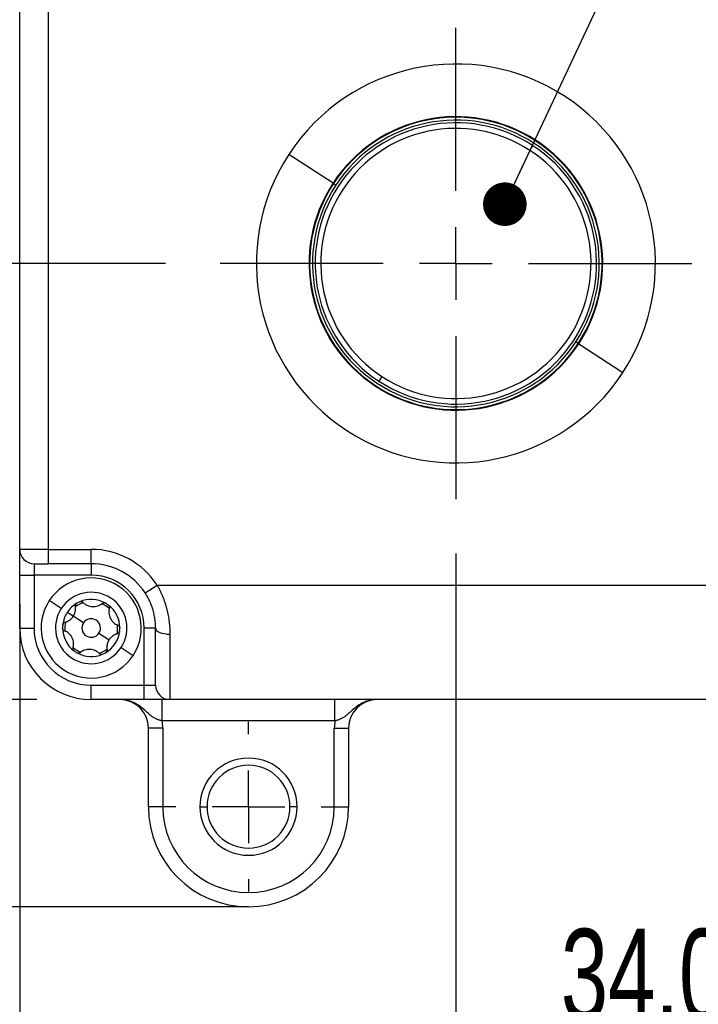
# Model space of a CAD drawing. Header units: millimetres. Extents: x 0 to 838, y 0 to 648.
# Tile 17 of 59: x 331 to 379, y 87 to 156. Entities that reach past the tile are written whole.
import ezdxf

# ---------------------------------------------------------------- set-up
doc = ezdxf.new("R2010")
doc.units = ezdxf.units.MM
doc.header["$LTSCALE"] = 3
doc.linetypes.add('CENTERX2', pattern=[20.32, 12.7, -2.54, 2.54, -2.54])
doc.layers.add('CENTER', color=40, linetype='CENTERX2')
doc.layers.add('DIMENSIONS', color=140, linetype='Continuous', lineweight=25)
doc.styles.add('SLDTEXTSTYLE0', font='TXT', dxfattribs={"width": 0.7})
doc.dimstyles.new('SLDDIMSTYLE0', dxfattribs={"dimtxt": 6.474023, "dimasz": 9.906, "dimexe": 0, "dimexo": 0.0625, "dimgap": 1.618506, "dimtad": 0, "dimtih": 1, "dimtoh": 1, "dimdec": 1, "dimrnd": 1e-09, "dimzin": 4, "dimdsep": 46, "dimtxsty": 'SLDTEXTSTYLE0', "dimsah": 1, "dimcen": 0.09, "dimadec": 0, "dimazin": 1, "dimtfac": 1, "dimtdec": 1, "dimtofl": 0, "dimtmove": 0, "dimatfit": 3, "dimfxl": 0, "dimfrac": 2, "dimtolj": 1, "dimtzin": 12, "dimarcsym": 0})
doc.dimstyles.new('SLDDIMSTYLE1', dxfattribs={"dimtxt": 6.474023, "dimasz": 9.906, "dimexe": 0, "dimexo": 0.0625, "dimgap": 1.618506, "dimtad": 0, "dimtih": 1, "dimtoh": 1, "dimdec": 1, "dimrnd": 1e-09, "dimzin": 12, "dimdsep": 46, "dimtxsty": 'SLDTEXTSTYLE0', "dimsah": 1, "dimcen": 0.09, "dimadec": 0, "dimazin": 3, "dimtfac": 1, "dimtdec": 1, "dimtmove": 0, "dimatfit": 0, "dimfxl": 0, "dimfrac": 2, "dimtolj": 1, "dimtzin": 12, "dimarcsym": 0})
doc.dimstyles.new('SLDDIMSTYLE2', dxfattribs={"dimtxt": 6.474023, "dimasz": 9.906, "dimexe": 0, "dimexo": 0.0625, "dimgap": 1.618506, "dimtad": 0, "dimtih": 1, "dimtoh": 1, "dimdec": 1, "dimrnd": 1e-09, "dimzin": 12, "dimdsep": 46, "dimtxsty": 'SLDTEXTSTYLE0', "dimsah": 1, "dimcen": 0.09, "dimadec": 0, "dimazin": 3, "dimtfac": 1, "dimtdec": 1, "dimtofl": 0, "dimtmove": 0, "dimatfit": 3, "dimfxl": 0, "dimfrac": 2, "dimtolj": 1, "dimtzin": 12, "dimarcsym": 0})
doc.dimstyles.new('SLDDIMSTYLE3', dxfattribs={"dimtxt": 6.474023, "dimasz": 9.906, "dimexe": 0, "dimexo": 0.0625, "dimgap": 1.618506, "dimtad": 0, "dimtih": 1, "dimtoh": 1, "dimdec": 1, "dimrnd": 1e-09, "dimzin": 4, "dimdsep": 46, "dimtxsty": 'SLDTEXTSTYLE0', "dimsah": 1, "dimcen": 0.09, "dimadec": 0, "dimazin": 1, "dimtfac": 1, "dimtdec": 1, "dimtmove": 0, "dimatfit": 0, "dimfxl": 0, "dimfrac": 2, "dimtolj": 1, "dimtzin": 12, "dimarcsym": 0})
doc.dimstyles.new('SLDDIMSTYLE5', dxfattribs={"dimtxt": 0.18, "dimasz": 3.048, "dimexe": 0, "dimexo": 0.0625, "dimgap": 0, "dimtad": 0, "dimtih": 1, "dimtoh": 1, "dimdec": 0, "dimrnd": 1e-09, "dimzin": 0, "dimdsep": 46, "dimtxsty": 'Standard', "dimblk1": 'DOT', "dimblk2": 'DOT', "dimsah": 1, "dimcen": 0.09, "dimadec": 0, "dimazin": 0, "dimtfac": 3.048, "dimtdec": 0, "dimtofl": 0, "dimtmove": 0, "dimatfit": 3, "dimldrblk": 'DOT', "dimfxl": 0, "dimfrac": 2, "dimtolj": 1, "dimtzin": 0, "dimarcsym": 0})

# ---------------------------------------------------------------- blocks, each defined once
blk = doc.blocks.new('_D')
at = {"layer": 'DIMENSIONS'}
for p, q in [((358.144, 339.884), (232.383, 339.884)), ((241.908, 339.884), (241.908, 225.831)), ((232.289, 214.092), (230.115, 214.092)), ((230.115, 214.092), (230.115, 203.803)), ((251.527, 214.092), (253.701, 214.092)), ((253.701, 214.092), (253.701, 203.803)), ((230.115, 203.803), (232.289, 203.803)), ((253.701, 203.803), (251.527, 203.803)), ((241.908, 93.884), (241.908, 202.353)), ((343.376, 93.884), (232.383, 93.884))]:
    blk.add_line(p, q, dxfattribs=at)
for points in [[(241.908, 339.884), (240.384, 329.978), (243.432, 329.978)], [(241.908, 93.884), (243.432, 103.79), (240.384, 103.79)]]:
    blk.add_solid(points, dxfattribs=at)
at = {"layer": 'DIMENSIONS', "char_height": 6.35, "attachment_point": 1, "style": 'SLDTEXTSTYLE0'}
for s, insert in [('246.0', (229.596, 223.727)), ('9.69', (232.289, 211.988))]:
    blk.add_mtext(s, dxfattribs=dict(at, insert=insert))
blk = doc.blocks.new('_D_1')
at = {"layer": 'DIMENSIONS'}
for p, q in [((289.977, 138.884), (289.977, 157.934)), ((341.386, 138.884), (280.452, 138.884)), ((280.358, 123.88), (278.184, 123.88)), ((278.184, 123.88), (278.184, 113.591)), ((299.596, 123.88), (301.77, 123.88)), ((301.77, 123.88), (301.77, 113.591)), ((278.184, 113.591), (280.358, 113.591)), ((301.77, 113.591), (299.596, 113.591)), ((332.376, 108.384), (280.452, 108.384)), ((289.977, 108.384), (289.977, 89.334))]:
    blk.add_line(p, q, dxfattribs=at)
for points in [[(289.977, 138.884), (291.501, 148.79), (288.453, 148.79)], [(289.977, 108.384), (288.453, 98.478), (291.501, 98.478)]]:
    blk.add_solid(points, dxfattribs=at)
at = {"layer": 'DIMENSIONS', "char_height": 6.35, "attachment_point": 1, "style": 'SLDTEXTSTYLE0'}
for s, insert in [('30.5', (280.358, 133.515)), ('1.20', (280.358, 121.777))]:
    blk.add_mtext(s, dxfattribs=dict(at, insert=insert))
blk = doc.blocks.new('_D_2')
at = {"layer": 'DIMENSIONS'}
for p, q in [((249.17, 181.609), (246.996, 181.609)), ((246.996, 181.609), (246.996, 171.319)), ((268.408, 181.609), (270.582, 181.609)), ((270.582, 181.609), (270.582, 171.319)), ((280.081, 181.609), (289.977, 181.609)), ((289.977, 181.609), (289.977, 172.884)), ((341.386, 172.884), (280.452, 172.884)), ((289.977, 138.884), (289.977, 172.884)), ((246.996, 171.319), (249.17, 171.319)), ((270.582, 171.319), (268.408, 171.319)), ((341.386, 138.884), (280.452, 138.884))]:
    blk.add_line(p, q, dxfattribs=at)
for points in [[(289.977, 172.884), (288.453, 162.978), (291.501, 162.978)], [(289.977, 138.884), (291.501, 148.79), (288.453, 148.79)]]:
    blk.add_solid(points, dxfattribs=at)
at = {"layer": 'DIMENSIONS', "char_height": 6.35, "attachment_point": 1, "style": 'SLDTEXTSTYLE0'}
for s, insert in [('34.0', (249.17, 191.243)), ('1.34', (249.17, 179.505))]:
    blk.add_mtext(s, dxfattribs=dict(at, insert=insert))
blk = doc.blocks.new('_D_3')
at = {"layer": 'DIMENSIONS'}
for p, q in [((329.376, 338.384), (263.561, 338.384)), ((273.086, 338.384), (273.086, 225.831)), ((263.467, 214.092), (261.293, 214.092)), ((261.293, 214.092), (261.293, 203.803)), ((282.705, 214.092), (284.879, 214.092)), ((284.879, 214.092), (284.879, 203.803)), ((261.293, 203.803), (263.467, 203.803)), ((284.879, 203.803), (282.705, 203.803)), ((273.086, 108.384), (273.086, 202.353)), ((332.376, 108.384), (263.561, 108.384))]:
    blk.add_line(p, q, dxfattribs=at)
for points in [[(273.086, 338.384), (271.562, 328.478), (274.61, 328.478)], [(273.086, 108.384), (274.61, 118.29), (271.562, 118.29)]]:
    blk.add_solid(points, dxfattribs=at)
at = {"layer": 'DIMENSIONS', "char_height": 6.35, "attachment_point": 1, "style": 'SLDTEXTSTYLE0'}
for s, insert in [('230.0', (260.774, 223.727)), ('9.06', (263.467, 211.988))]:
    blk.add_mtext(s, dxfattribs=dict(at, insert=insert))
blk = doc.blocks.new('_D_5')
at = {"layer": 'DIMENSIONS'}
for p, q in [((361.686, 118.584), (361.686, 73.182)), ((395.686, 118.483), (395.686, 73.182)), ((361.686, 82.707), (342.636, 82.707)), ((369.024, 82.707), (366.85, 82.707)), ((366.85, 82.707), (366.85, 72.417)), ((388.262, 82.707), (390.436, 82.707)), ((390.436, 82.707), (390.436, 72.417)), ((395.686, 82.707), (414.736, 82.707)), ((366.85, 72.417), (369.024, 72.417)), ((390.436, 72.417), (388.262, 72.417))]:
    blk.add_line(p, q, dxfattribs=at)
for points in [[(361.686, 82.707), (351.78, 84.231), (351.78, 81.183)], [(395.686, 82.707), (405.592, 81.183), (405.592, 84.231)]]:
    blk.add_solid(points, dxfattribs=at)
at = {"layer": 'DIMENSIONS', "char_height": 6.35, "attachment_point": 1, "style": 'SLDTEXTSTYLE0'}
for s, insert in [('34.0', (369.024, 92.341)), ('1.34', (369.024, 80.603))]:
    blk.add_mtext(s, dxfattribs=dict(at, insert=insert))
blk = doc.blocks.new('_D_6')
at = {"layer": 'DIMENSIONS'}
for p, q in [((361.686, 118.584), (361.686, 73.182)), ((331.186, 115.074), (331.186, 73.182)), ((296.361, 82.707), (294.187, 82.707)), ((294.187, 82.707), (294.187, 72.417)), ((315.599, 82.707), (317.773, 82.707)), ((317.773, 82.707), (317.773, 72.417)), ((331.186, 82.707), (324.372, 82.707)), ((361.686, 82.707), (331.186, 82.707)), ((294.187, 72.417), (296.361, 72.417)), ((317.773, 72.417), (315.599, 72.417))]:
    blk.add_line(p, q, dxfattribs=at)
for points in [[(331.186, 82.707), (341.092, 81.183), (341.092, 84.231)], [(361.686, 82.707), (351.78, 84.231), (351.78, 81.183)]]:
    blk.add_solid(points, dxfattribs=at)
at = {"layer": 'DIMENSIONS', "char_height": 6.35, "attachment_point": 1, "style": 'SLDTEXTSTYLE0'}
for s, insert in [('30.5', (296.361, 92.341)), ('1.20', (296.361, 80.603))]:
    blk.add_mtext(s, dxfattribs=dict(at, insert=insert))
blk = doc.blocks.new('_Dot')
at = {"color": 0, "linetype": 'ByBlock', "lineweight": -2}
blk.add_line((-0.5, 0), (-1, 0), dxfattribs=at)
at = {"color": 0, "linetype": 'ByBlock', "const_width": 0.5}
blk.add_lwpolyline([(-0.25, 0, 1), (0.25, 0, 1)], format="xyb", close=True, dxfattribs=at)
blk = doc.blocks.new('SW_CENTERMARKSYMBOL_1')
at = {"layer": 'CENTER', "color": 0}
for p, q in [((0, 5.08), (0, 5.94)), ((0, 0), (0, 2.54)), ((-5.08, 0), (-5.94, 0)), ((0, 0), (-2.54, 0)), ((0, 0), (0, -2.54)), ((0, 0), (2.54, 0)), ((5.08, 0), (5.94, 0)), ((0, -5.08), (0, -5.94))]:
    blk.add_line(p, q, dxfattribs=at)
blk = doc.blocks.new('SW_CENTERMARKSYMBOL_5')
at = {"layer": 'CENTER', "color": 0}
for p, q in [((0, 5.08), (0, 16.49)), ((0, 0), (0, 2.54)), ((-5.08, 0), (-16.49, 0)), ((0, 0), (-2.54, 0)), ((0, 0), (0, -2.54)), ((0, 0), (2.54, 0)), ((5.08, 0), (16.49, 0)), ((0, -5.08), (0, -16.49))]:
    blk.add_line(p, q, dxfattribs=at)

msp = doc.modelspace()

# ---------------------------------------------------------------- linework, layer by layer
for p, q in [((331.185865, 118.883516), (331.185865, 190.383516)), ((333.185865, 190.383516), (333.185865, 118.883516)), ((366.854488, 146.794764), (367.066441, 147.119187)), ((353.09347, 144.49715), (350.007356, 146.513387)), ((353.125811, 144.47602), (353.293245, 144.366631)), ((370.24592, 133.291012), (370.078486, 133.400401)), ((370.278261, 133.269883), (373.364374, 131.253645)), ((356.517243, 130.972268), (356.30529, 130.647845)), ((333.185865, 118.883516), (331.185865, 118.883516)), ((331.185865, 117.083516), (331.185865, 118.883516)), ((333.185865, 118.883516), (336.185865, 118.883516)), ((333.185865, 118.883516), (333.185865, 117.883516)), ((336.185865, 117.883516), (336.185865, 118.883516)), ((332.185865, 117.883516), (333.185865, 117.883516)), ((332.185865, 117.883516), (332.185865, 117.083516)), ((336.185865, 117.883516), (333.185865, 117.883516)), ((336.185865, 117.883516), (336.185865, 117.083516)), ((331.185865, 117.083516), (332.185865, 117.083516)), ((331.185865, 113.383516), (331.185865, 117.083516)), ((336.185865, 117.083516), (332.185865, 117.083516)), ((332.185865, 117.083516), (332.185865, 113.383516)), ((339.957497, 115.838062), (340.795638, 116.383516)), ((340.795638, 116.383516), (416.576093, 116.383516)), ((334.092943, 114.750877), (333.255774, 115.297821)), ((334.930112, 114.203932), (334.511527, 114.477404)), ((335.641706, 113.73903), (334.930112, 114.203932)), ((331.185865, 113.383516), (332.185865, 113.383516)), ((336.730025, 113.028003), (337.441619, 112.5631)), ((340.685865, 113.383516), (339.885865, 113.383516)), ((339.885865, 109.383516), (339.885865, 113.383516)), ((340.685865, 109.383516), (340.685865, 113.383516)), ((341.685865, 112.954945), (341.685865, 108.383516)), ((338.278788, 112.016156), (339.115957, 111.469212)), ((336.185865, 109.383516), (339.885865, 109.383516)), ((336.185865, 108.383516), (336.185865, 109.383516)), ((339.885865, 109.383516), (340.685865, 109.383516)), ((339.885865, 108.383516), (339.885865, 109.383516)), ((339.885865, 108.383516), (336.185865, 108.383516)), ((341.685865, 108.383516), (339.885865, 108.383516)), ((341.143905, 106.883516), (341.143905, 108.383516)), ((415.685865, 108.383516), (341.685865, 108.383516)), ((353.227826, 106.883516), (353.227826, 108.383516)), ((353.227826, 106.883516), (341.143905, 106.883516)), ((341.185865, 106.383516), (340.185865, 106.383516)), ((340.185865, 100.883516), (340.185865, 106.383516)), ((341.185865, 106.383516), (341.185865, 100.883516)), ((353.185865, 100.883516), (353.185865, 106.383516)), ((353.185865, 106.383516), (354.185865, 106.383516)), ((354.185865, 106.383516), (354.185865, 100.883516)), ((341.185865, 100.883516), (340.185865, 100.883516)), ((343.785865, 100.883516), (344.285865, 100.883516)), ((350.585865, 100.883516), (350.085865, 100.883516)), ((353.185865, 100.883516), (354.185865, 100.883516))]:
    msp.add_line(p, q)
at = {"flags": 128}
msp.add_lwpolyline([(340.685865, 113.383516), (340.70508, 113.299906), (340.761986, 113.219509), (340.854396, 113.145415), (340.978759, 113.08047), (341.130295, 113.027172), (341.303182, 112.987568), (341.490775, 112.96318), (341.685865, 112.954945)], dxfattribs=at)
for centre, radius, start, end in [((361.685865, 138.883516), 13.95, 326.84238036, 146.84238036), ((361.685865, 138.883516), 10.263632, 326.84238036, 146.84238036), ((361.685865, 138.883516), 10.225, 326.84238036, 146.84238036), ((361.685865, 138.883516), 10.025, 326.84238036, 146.84238036), ((361.685865, 138.883516), 9.837524, 56.84238036, 236.84238036), ((361.685865, 138.883516), 9.45, 56.84238036, 236.84238036), ((361.685865, 138.883516), 9.837524, 236.84238036, 56.84238036), ((361.685865, 138.883516), 9.45, 236.84238036, 56.84238036), ((361.685865, 138.883516), 13.95, 146.84238036, 326.84238036), ((361.685865, 138.883516), 10.263632, 146.84238036, 326.84238036), ((361.685865, 138.883516), 10.225, 146.84238036, 326.84238036), ((361.685865, 138.883516), 10.025, 146.84238036, 326.84238036), ((332.185865, 118.883516), 1, 180, 270), ((336.185865, 113.383516), 5.5, 33.05573115, 90), ((336.185865, 113.383516), 4.5, 33.05573115, 90), ((336.185865, 113.383516), 3.7, 0, 90), ((336.185865, 113.383516), 3.5, 326.84238036, 146.84238036), ((336.185865, 113.383516), 2.5, 326.84238036, 146.84238036), ((336.185865, 113.383516), 3.5, 146.84238036, 326.84238036), ((336.185865, 113.383516), 2, 120.27953973, 146.84238036), ((336.185865, 113.383516), 1.85, 107.19538725, 126.48937346), ((336.185865, 113.383516), 2, 113.40522099, 120.27953973), ((336.185865, 113.383516), 2, 60.27953973, 113.40522099), ((336.185865, 113.383516), 1.85, 47.19538725, 66.48937346), ((336.185865, 113.383516), 2, 53.40522099, 60.27953973), ((336.185865, 113.383516), 2.5, 146.84238036, 326.84238036), ((336.185865, 113.383516), 2, 146.84238036, 173.40522099), ((336.185865, 113.383516), 2, 0.27953973, 53.40522099), ((336.185865, 113.383516), 1.85, 167.19538725, 186.48937346), ((336.185865, 113.383516), 0.65, 146.84238036, 326.84238036), ((336.185865, 113.383516), 0.65, 326.84238036, 146.84238036), ((336.185865, 113.383516), 5, 180, 270), ((336.185865, 113.383516), 4, 180, 270), ((336.185865, 113.383516), 2, 173.40522099, 180.27953973), ((336.185865, 113.383516), 2, 180.27953973, 233.40522099), ((336.185865, 113.383516), 2, 300.27953973, 353.40522099), ((336.185865, 113.383516), 1.85, 347.19538725, 6.48937346), ((336.185865, 113.383516), 2, 353.40522099, 0.27953973), ((336.185865, 113.383516), 1.85, 227.19538725, 246.48937346), ((336.185865, 113.383516), 2, 233.40522099, 240.27953973), ((336.185865, 113.383516), 2, 240.27953973, 293.40522099), ((336.185865, 113.383516), 1.85, 287.19538725, 306.48937346), ((336.185865, 113.383516), 2, 293.40522099, 300.27953973), ((341.685865, 109.383516), 1, 180, 270), ((338.185865, 106.383516), 2, 360, 90), ((356.185865, 106.383516), 2, 90, 180), ((338.185865, 106.383516), 3, 0, 9.59406823), ((356.185865, 106.383516), 3, 170.40593177, 180), ((347.185865, 100.883516), 3.4, 0, 180), ((347.185865, 100.883516), 2.9, 0, 180), ((347.185865, 100.883516), 7, 180, 0), ((347.185865, 100.883516), 6, 180, 0), ((347.185865, 100.883516), 3.4, 180, 0), ((347.185865, 100.883516), 2.9, 180, 0)]:
    msp.add_arc(centre, radius, start, end)
for points, knots in [([(340.685865, 113.383516), (340.68524, 113.440909), (340.683993, 113.555199), (340.673568, 113.730219), (340.656577, 113.906467), (340.632226, 114.083978), (340.600469, 114.262346), (340.561076, 114.441271), (340.502897, 114.662032), (340.417329, 114.926453), (340.292501, 115.232981), (340.141632, 115.540605), (340.019475, 115.737941), (339.957497, 115.838062)], [0, 0, 0, 0, 0.072848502, 0.145069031, 0.216768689, 0.288056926, 0.359045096, 0.429845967, 0.500573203, 0.620737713, 0.743697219, 0.869961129, 1, 1, 1, 1]), ([(340.795638, 116.383516), (340.832847, 116.3166), (340.90725, 116.182797), (341.009809, 115.977345), (341.105642, 115.76878), (341.194108, 115.556898), (341.275379, 115.341973), (341.349408, 115.124176), (341.416208, 114.903715), (341.493676, 114.613883), (341.57202, 114.252529), (341.637616, 113.820464), (341.67848, 113.384627), (341.683385, 113.099231), (341.685865, 112.954945)], [0, 0, 0, 0, 0.062162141, 0.124298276, 0.186485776, 0.248801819, 0.311323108, 0.374125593, 0.43728421, 0.500872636, 0.62229776, 0.74565714, 0.871412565, 1, 1, 1, 1]), ([(335.080716, 114.906773), (335.079447, 114.91866), (335.076913, 114.942392), (335.081571, 114.978869), (335.091898, 115.014642), (335.104562, 115.036506), (335.110837, 115.047341)], [0, 0, 0, 0, 0.251110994, 0.501311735, 0.752871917, 1, 1, 1, 1]), ([(335.391402, 115.218953), (335.404333, 115.223704), (335.430089, 115.233166), (335.471453, 115.236895), (335.518283, 115.231724), (335.569383, 115.213852), (335.598351, 115.18878), (335.612969, 115.176128)], [0, 0, 0, 0, 0.165832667, 0.330296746, 0.499975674, 0.747666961, 1, 1, 1, 1]), ([(335.612969, 115.176128), (335.635388, 115.15463), (335.679156, 115.112659), (335.751249, 115.05799), (335.825666, 115.010927), (335.931579, 114.956328), (336.077179, 114.904785), (336.266628, 114.875), (336.458879, 114.883164), (336.639426, 114.925442), (336.808027, 114.99705), (336.903072, 115.066261), (336.95247, 115.102232)], [0, 0, 0, 0, 0.0665141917, 0.1298547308, 0.1907272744, 0.2499247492, 0.3745853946, 0.499060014, 0.6238757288, 0.7494180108, 0.8697658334, 1, 1, 1, 1]), ([(336.95247, 115.102232), (336.962905, 115.109823), (336.983477, 115.124787), (337.019875, 115.139474), (337.065269, 115.148246), (337.120707, 115.146621), (337.158614, 115.129107), (337.177403, 115.120425)], [0, 0, 0, 0, 0.169581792, 0.334319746, 0.49990866, 0.752124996, 1, 1, 1, 1]), ([(334.930112, 114.203932), (334.941303, 114.221758), (334.963705, 114.257443), (334.99293, 114.313822), (335.022899, 114.381149), (335.051326, 114.460345), (335.080904, 114.577978), (335.099626, 114.729514), (335.087183, 114.846156), (335.080716, 114.906773)], [0, 0, 0, 0, 0.082527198, 0.165206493, 0.249511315, 0.373895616, 0.500263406, 0.740294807, 1, 1, 1, 1]), ([(337.378169, 114.98926), (337.388749, 114.980437), (337.409821, 114.962863), (337.433732, 114.928905), (337.45267, 114.885763), (337.462741, 114.832574), (337.455513, 114.794951), (337.451865, 114.775965)], [0, 0, 0, 0, 0.165832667, 0.330296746, 0.499975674, 0.747666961, 1, 1, 1, 1]), ([(337.451865, 114.775965), (337.444456, 114.7458), (337.429992, 114.686911), (337.418693, 114.597142), (337.415145, 114.509163), (337.420817, 114.390141), (337.448979, 114.238276), (337.51791, 114.059315), (337.621105, 113.896903), (337.747992, 113.761685), (337.894307, 113.651475), (338.001769, 113.603769), (338.057619, 113.578975)], [0, 0, 0, 0, 0.066514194, 0.129854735, 0.190727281, 0.249924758, 0.374585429, 0.499060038, 0.623875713, 0.749418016, 0.869765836, 1, 1, 1, 1]), ([(334.199099, 113.613209), (334.20179, 113.628566), (334.207201, 113.659438), (334.222602, 113.686186), (334.230342, 113.699629)], [0, 0, 0, 0, 0.497402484, 1, 1, 1, 1]), ([(334.230342, 113.699629), (334.237707, 113.709662), (334.252626, 113.729984), (334.281263, 113.753785), (334.312811, 113.772815), (334.335597, 113.780062), (334.34697, 113.78368)], [0, 0, 0, 0, 0.24571789, 0.497720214, 0.749289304, 1, 1, 1, 1]), ([(334.34697, 113.78368), (334.376866, 113.792367), (334.435227, 113.809326), (334.518794, 113.844534), (334.596911, 113.885562), (334.67198, 113.933956), (334.744001, 113.989929), (334.812421, 114.054838), (334.875773, 114.125542), (334.912091, 114.177935), (334.930112, 114.203932)], [0, 0, 0, 0, 0.133184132, 0.259995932, 0.381855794, 0.500360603, 0.626297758, 0.750308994, 0.876101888, 1, 1, 1, 1]), ([(334.314112, 113.188057), (334.30232, 113.193299), (334.279075, 113.203633), (334.248157, 113.227811), (334.217863, 113.262737), (334.191551, 113.311561), (334.187766, 113.353146), (334.185889, 113.373758)], [0, 0, 0, 0, 0.169581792, 0.334319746, 0.49990866, 0.752124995, 1, 1, 1, 1]), ([(334.919866, 111.991068), (334.927275, 112.021232), (334.941739, 112.080121), (334.953037, 112.16989), (334.956586, 112.257869), (334.950914, 112.376892), (334.922752, 112.528757), (334.853821, 112.707717), (334.750626, 112.870129), (334.623739, 113.005348), (334.477424, 113.115557), (334.369962, 113.163263), (334.314112, 113.188057)], [0, 0, 0, 0, 0.066514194, 0.129854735, 0.190727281, 0.249924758, 0.374585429, 0.499060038, 0.623875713, 0.749418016, 0.869765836, 1, 1, 1, 1]), ([(338.024761, 112.983353), (337.994865, 112.974666), (337.936504, 112.957707), (337.852937, 112.922498), (337.77482, 112.881471), (337.699751, 112.833077), (337.62773, 112.777103), (337.55931, 112.712195), (337.495958, 112.64149), (337.45964, 112.589098), (337.441619, 112.5631)], [0, 0, 0, 0, 0.133184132, 0.259995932, 0.381855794, 0.500360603, 0.626297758, 0.750308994, 0.876101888, 1, 1, 1, 1]), ([(338.172632, 113.153823), (338.170281, 113.140249), (338.165598, 113.113213), (338.148145, 113.075526), (338.120252, 113.037555), (338.079224, 113.002238), (338.043027, 112.989687), (338.024761, 112.983353)], [0, 0, 0, 0, 0.165832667, 0.330296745, 0.499975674, 0.747666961, 1, 1, 1, 1]), ([(338.057619, 113.578975), (338.069411, 113.573733), (338.092656, 113.563399), (338.123574, 113.539221), (338.153868, 113.504296), (338.18018, 113.455472), (338.183965, 113.413886), (338.185842, 113.393274)], [0, 0, 0, 0, 0.169581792, 0.334319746, 0.49990866, 0.752124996, 1, 1, 1, 1]), ([(337.441619, 112.5631), (337.430428, 112.545274), (337.408026, 112.50959), (337.3788, 112.453211), (337.348832, 112.385883), (337.320405, 112.306687), (337.290827, 112.189054), (337.272105, 112.037518), (337.284548, 111.920876), (337.291015, 111.860259)], [0, 0, 0, 0, 0.082527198, 0.165206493, 0.249511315, 0.373895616, 0.500263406, 0.740294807, 1, 1, 1, 1]), ([(334.993562, 111.777773), (334.982982, 111.786596), (334.96191, 111.804169), (334.937999, 111.838127), (334.919061, 111.881269), (334.90899, 111.934459), (334.916218, 111.972082), (334.919866, 111.991068)], [0, 0, 0, 0, 0.165832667, 0.330296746, 0.499975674, 0.747666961, 1, 1, 1, 1]), ([(335.419261, 111.6648), (335.408826, 111.65721), (335.388253, 111.642245), (335.351856, 111.627559), (335.306462, 111.618786), (335.251024, 111.620411), (335.213117, 111.637926), (335.194328, 111.646607)], [0, 0, 0, 0, 0.169581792, 0.334319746, 0.49990866, 0.752124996, 1, 1, 1, 1]), ([(336.758762, 111.590904), (336.736343, 111.612403), (336.692575, 111.654373), (336.620482, 111.709043), (336.546065, 111.756105), (336.440152, 111.810704), (336.294552, 111.862248), (336.105102, 111.892033), (335.912852, 111.883869), (335.732305, 111.84159), (335.563704, 111.769983), (335.468659, 111.700771), (335.419261, 111.6648)], [0, 0, 0, 0, 0.066514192, 0.129854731, 0.190727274, 0.249924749, 0.374585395, 0.499060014, 0.623875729, 0.749418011, 0.869765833, 1, 1, 1, 1]), ([(336.980328, 111.548079), (336.967398, 111.543328), (336.941642, 111.533866), (336.900278, 111.530137), (336.853447, 111.535308), (336.802348, 111.553181), (336.77338, 111.578252), (336.758762, 111.590904)], [0, 0, 0, 0, 0.165832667, 0.330296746, 0.499975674, 0.747666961, 1, 1, 1, 1]), ([(337.291015, 111.860259), (337.292371, 111.847427), (337.295044, 111.822128), (337.289564, 111.783264), (337.274465, 111.739565), (337.245338, 111.692367), (337.211217, 111.668296), (337.194304, 111.656365)], [0, 0, 0, 0, 0.169581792, 0.334319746, 0.49990866, 0.752124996, 1, 1, 1, 1]), ([(341.143905, 106.883516), (341.113501, 106.891002), (341.053545, 106.905764), (340.966365, 106.931235), (340.883338, 106.958698), (340.804672, 106.988379), (340.689527, 107.037675), (340.543991, 107.115764), (340.330351, 107.265163), (340.079607, 107.494566), (339.78171, 107.768005), (339.430519, 108.02767), (339.110397, 108.194587), (338.802051, 108.301475), (338.520145, 108.368216), (338.304831, 108.378071), (338.185865, 108.383516)], [0, 0, 0, 0, 0.0264643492, 0.0521859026, 0.0772010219, 0.1015495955, 0.1252760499, 0.187566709, 0.2502160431, 0.3655898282, 0.5003686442, 0.6136305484, 0.7498258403, 0.8136187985, 0.8970207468, 1, 1, 1, 1]), ([(356.185865, 108.383516), (356.138588, 108.382649), (356.047231, 108.380974), (355.915561, 108.368176), (355.794311, 108.349923), (355.683585, 108.327143), (355.583359, 108.301507), (355.493521, 108.274343), (355.413884, 108.246875), (355.218292, 108.171987), (354.941169, 108.027698), (354.590038, 107.768001), (354.292117, 107.494557), (354.041405, 107.265211), (353.827741, 107.115708), (353.646315, 107.018632), (353.445497, 106.940115), (353.302016, 106.902807), (353.227826, 106.883516)], [0, 0, 0, 0, 0.040954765, 0.07913948, 0.114565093, 0.147236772, 0.177154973, 0.204316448, 0.22871519, 0.250343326, 0.386514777, 0.499793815, 0.634548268, 0.749939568, 0.812566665, 0.874876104, 0.935301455, 1, 1, 1, 1])]:
    msp.add_open_spline(points, degree=3, knots=knots)
msp.add_open_spline([(335.110837, 115.047341), (335.127569, 115.072951), (335.150303, 115.09483), (335.177427, 115.110668)], degree=3)
at = {"layer": 'DIMENSIONS'}
msp.add_line((347.185865, 93.883516), (343.033509, 93.883516), dxfattribs=at)

# ---------------------------------------------------------------- block references
at = {"layer": 'CENTER'}
for name, p in [('SW_CENTERMARKSYMBOL_5', (361.685865, 138.883516)), ('SW_CENTERMARKSYMBOL_1', (347.185865, 100.883516))]:
    msp.add_blockref(name, p, dxfattribs=at)

# ---------------------------------------------------------------- dimensions: what is measured, and where the dimension line sits
at = {"layer": 'DIMENSIONS'}
for base, p1, p2, angle, dimstyle, picture, middle in [((241.908078, 339.883516), (347.185865, 93.883516), (361.953815, 339.883516), 90, 'SLDDIMSTYLE0', '_D', (241.908078, 214.092)), ((273.085865, 338.383516), (336.185865, 108.383516), (333.185865, 338.383516), 90, 'SLDDIMSTYLE0', '_D_3', (273.085865, 214.092)), ((289.977062, 172.883516), (345.195865, 138.883516), (345.195865, 172.883516), 90, 'SLDDIMSTYLE0', '_D_2', (289.977062, 181.60855)), ((289.977062, 138.883516), (336.185865, 108.383516), (345.195865, 138.883516), 90, 'SLDDIMSTYLE1', '_D_1', (289.977062, 123.880484)), ((331.185865, 82.706525), (361.685865, 122.393516), (331.185865, 118.883516), 0, 'SLDDIMSTYLE2', '_D_6', (305.97966, 82.706525))]:
    dim = msp.add_linear_dim(base=base, p1=p1, p2=p2, angle=angle, dimstyle=dimstyle, dxfattribs=at)
    dim.commit()
    dim.dimension.update_dxf_attribs({"geometry": picture, "text_midpoint": middle, "dimtype": 160})
dim = msp.add_linear_dim(base=(361.685865, 82.706525), p1=(395.685865, 122.292716), p2=(361.685865, 122.393516), dimstyle='SLDDIMSTYLE3', dxfattribs=at)
dim.commit()
dim.dimension.update_dxf_attribs({"geometry": '_D_5', "text_midpoint": (378.643241, 82.706525), "dimtype": 160})

# ---------------------------------------------------------------- leaders
msp.add_leader([(365.107966, 143.028262), (387.794563, 191.443573), (448.624069, 191.443573)], dimstyle='SLDDIMSTYLE5', dxfattribs=at)

doc.saveas('drawing.dxf')
